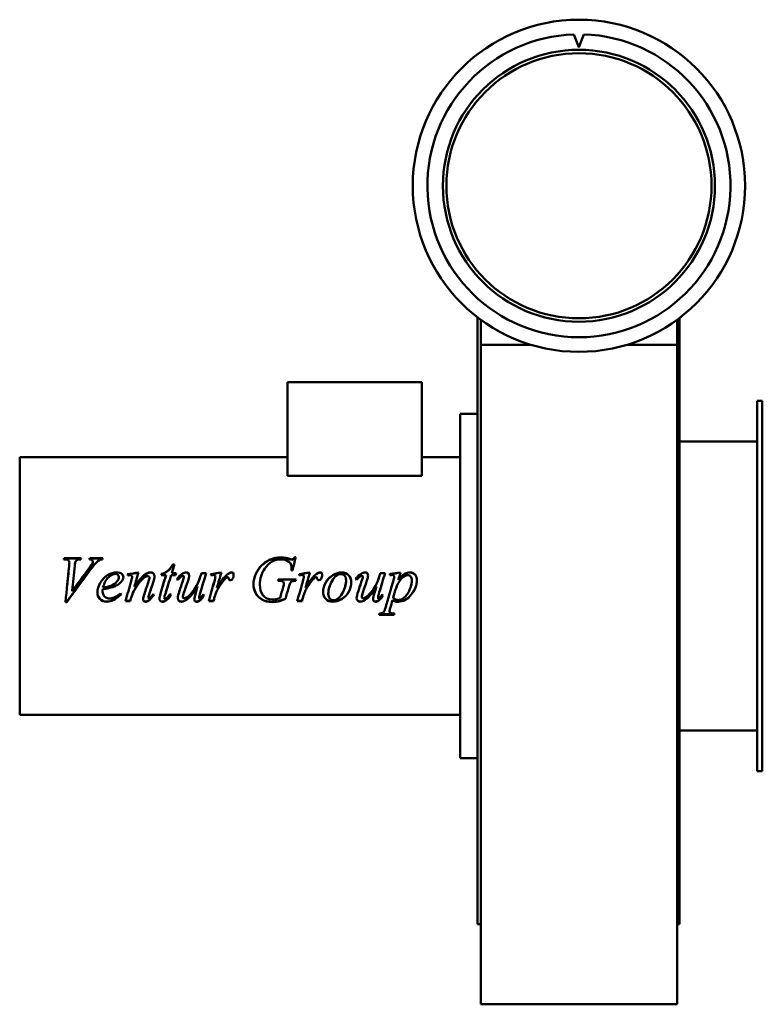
# Model space of a CAD drawing. Header units: millimetres. Extents: x 414 to 846, y 159 to 732.
import ezdxf

# ---------------------------------------------------------------- set-up
doc = ezdxf.new("R2010")
doc.units = ezdxf.units.MM
doc.header["$LTSCALE"] = 3
doc.layers.add('Widoczne (ISO)', color=7, linetype='Continuous', lineweight=50)

msp = doc.modelspace()

# ---------------------------------------------------------------- linework, layer by layer
at = {"layer": 'Widoczne (ISO)'}
for p, q in [((739.12, 715.55), (736.28, 723.01)), ((741.95, 723.01), (739.17, 715.55)), ((739.12, 715.55), (739.17, 715.42)), ((739.17, 715.55), (739.17, 715.42)), ((680.15, 711.55), (679.82, 711.16)), ((680.15, 711.55), (680.33, 711.55)), ((798.15, 711.55), (797.97, 711.55)), ((798.48, 711.16), (798.15, 711.55)), ((679.82, 558.95), (680.15, 558.55)), ((680.15, 558.55), (680.33, 558.55)), ((680.15, 558.55), (680.15, 206)), ((682.15, 557.19), (682.15, 542.71)), ((796.15, 557.19), (796.15, 542.71)), ((797.65, 206), (797.65, 558.31)), ((798.15, 558.55), (797.97, 558.55)), ((798.15, 558.55), (798.48, 558.95)), ((682.15, 505.66), (682.15, 542.71)), ((711.14, 542.71), (682.15, 542.71)), ((796.15, 542.71), (767.16, 542.71)), ((796.15, 505.66), (796.15, 542.71)), ((569.85, 521), (647.85, 521)), ((569.85, 466.51), (569.85, 521)), ((647.85, 466.51), (647.85, 521)), ((842.65, 510), (842.65, 295)), ((842.65, 510), (845.65, 510)), ((845.65, 510), (845.65, 295)), ((682.15, 290.53), (682.15, 505.66)), ((796.15, 290.53), (796.15, 505.66)), ((670.15, 502.5), (670.15, 302.5)), ((670.15, 502.5), (680.15, 502.5)), ((842.65, 486.5), (797.65, 486.5)), ((414.35, 477.45), (414.35, 327.55)), ((569.85, 477.45), (414.35, 477.45)), ((670.15, 477.45), (647.85, 477.45)), ((647.85, 466.51), (569.85, 466.51)), ((440.63, 417.97), (439.95, 417.97)), ((440.14, 418.41), (440.14, 418.63)), ((440.14, 418.63), (450.02, 418.63)), ((440.14, 418.41), (449.95, 418.41)), ((455.05, 418.41), (455.05, 418.63)), ((455.05, 418.63), (462.54, 418.63)), ((455.05, 418.41), (462.48, 418.41)), ((571.08, 418.1), (571.08, 418.31)), ((573.98, 418.96), (573.98, 419.18)), ((573.98, 419.18), (574.65, 419.18)), ((573.98, 418.96), (574.6, 418.96)), ((443.18, 415.88), (443.18, 416.06)), ((456.56, 415.53), (456.56, 415.7)), ((456.82, 416.5), (456.82, 416.69)), ((503.35, 414.81), (503.35, 414.98)), ((503.35, 414.98), (504.17, 414.98)), ((503.35, 414.81), (504.12, 414.81)), ((572.28, 413.3), (572.28, 413.44)), ((471.94, 407.71), (471.94, 407.78)), ((479.7, 407.73), (479.7, 407.8)), ((489.69, 407.37), (489.69, 407.43)), ((499.35, 408.82), (496.53, 408.82)), ((496.71, 409.46), (496.71, 409.55)), ((499.35, 408.73), (499.35, 408.82)), ((504.92, 408.82), (502.31, 408.82)), ((502.68, 409.9), (502.68, 410)), ((502.68, 410), (505.23, 410)), ((502.68, 409.9), (505.2, 409.9)), ((508.74, 409.54), (508.74, 409.63)), ((509.74, 407.81), (509.74, 407.88)), ((519.45, 408.39), (519.45, 408.47)), ((519.87, 409.9), (519.87, 410)), ((519.87, 410), (522.67, 410)), ((519.87, 409.9), (522.64, 409.9)), ((528, 407.97), (528, 408.04)), ((564.48, 406.26), (564.48, 406.31)), ((564.48, 406.31), (574.86, 406.31)), ((564.48, 406.26), (574.85, 406.26)), ((572.8, 411.42), (572.12, 411.42)), ((579.41, 407.97), (579.41, 408.04)), ((612.64, 409.54), (612.64, 409.63)), ((613.65, 407.81), (613.65, 407.88)), ((623.35, 408.39), (623.35, 408.47)), ((623.78, 409.9), (623.78, 410)), ((623.78, 410), (626.57, 410)), ((623.78, 409.9), (626.54, 409.9)), ((629.27, 409.49), (629.27, 408.78)), ((631.93, 407.79), (631.93, 407.86)), ((462.6, 400.74), (462.6, 400.72)), ((467.28, 402.68), (467.28, 402.68)), ((468.51, 401.91), (468.51, 401.9)), ((480.94, 402.13), (480.94, 402.13)), ((517.71, 402.27), (517.71, 402.27)), ((564.79, 405.6), (564.28, 405.6)), ((570.49, 401.31), (570.49, 401.29)), ((580.49, 401.94), (580.49, 401.95)), ((580.49, 401.95), (580.49, 401.95)), ((621.61, 402.27), (621.61, 402.27)), ((632.91, 401.22), (632.91, 401.21)), ((634.34, 406.14), (634.34, 406.19)), ((444.79, 399.49), (444.8, 399.5)), ((462.5, 399.23), (462.5, 399.19)), ((479.43, 396.88), (479.43, 396.8)), ((489.05, 395.89), (489.05, 395.8)), ((498.35, 395.67), (498.35, 395.58)), ((498.96, 398.04), (498.96, 397.98)), ((509.07, 396.25), (509.07, 396.17)), ((518.55, 395.81), (518.55, 395.72)), ((527.53, 396.17), (527.53, 396.09)), ((528.41, 398.65), (528.41, 398.6)), ((568.65, 395.09), (568.65, 394.99)), ((578.94, 396.17), (578.94, 396.09)), ((579.82, 398.65), (579.82, 398.6)), ((612.97, 396.25), (612.97, 396.17)), ((622.45, 395.81), (622.45, 395.72)), ((631.33, 395.79), (631.33, 395.7)), ((441.65, 393.2), (440.97, 393.2)), ((441.65, 393.33), (440.99, 393.33)), ((441.65, 393.33), (441.65, 393.2)), ((478.53, 393.77), (475.78, 393.77)), ((478.53, 393.89), (475.81, 393.89)), ((478.53, 393.89), (478.53, 393.77)), ((499.2, 394.11), (499.2, 394)), ((518.81, 394.09), (518.81, 393.98)), ((526.94, 393.77), (524.12, 393.77)), ((526.94, 393.89), (524.16, 393.89)), ((526.94, 393.89), (526.94, 393.77)), ((578.35, 393.77), (575.53, 393.77)), ((578.35, 393.89), (575.57, 393.89)), ((578.35, 393.89), (578.35, 393.77)), ((622.71, 394.09), (622.71, 393.98)), ((630.9, 394.35), (630.9, 394.24)), ((631.76, 385.83), (623.08, 385.83)), ((631.76, 386.05), (623.14, 386.05)), ((629.13, 387.94), (629.13, 387.74)), ((631.76, 386.05), (631.76, 385.83)), ((670.15, 327.55), (414.35, 327.55)), ((842.65, 318.5), (797.65, 318.5)), ((670.15, 302.5), (680.15, 302.5)), ((842.65, 295), (845.65, 295)), ((682.15, 200.4), (682.15, 290.53)), ((796.15, 200.4), (796.15, 290.53)), ((682.15, 206), (680.15, 206)), ((797.65, 206), (796.15, 206)), ((682.15, 160.17), (682.15, 200.4)), ((796.15, 160.17), (796.15, 200.4)), ((682.15, 159.45), (682.15, 160.17)), ((796.15, 159.45), (682.15, 159.45)), ((796.15, 159.45), (796.15, 160.17))]:
    msp.add_line(p, q, dxfattribs=at)
for radius in [96.5, 79, 77]:
    msp.add_circle((739.15, 635.05), radius, dxfattribs=at)
msp.add_arc((739.15, 635.05), 88, 91.8699, 88.1762, dxfattribs=at)
for points in [[(439.95, 417.97), (440.01, 418.19), (440.07, 418.41), (440.14, 418.63)], [(440.01, 417.97), (440.05, 418.11), (440.09, 418.26), (440.14, 418.41)], [(450.02, 418.63), (449.95, 418.41), (449.89, 418.19), (449.82, 417.97)], [(454.82, 417.97), (454.9, 418.19), (454.97, 418.41), (455.05, 418.63)], [(454.89, 417.96), (454.94, 418.11), (454.99, 418.26), (455.05, 418.41)], [(462.36, 417.97), (461.76, 417.91), (461.28, 417.8), (460.93, 417.63)], [(462.54, 418.63), (462.48, 418.41), (462.42, 418.19), (462.36, 417.97)], [(566.22, 417.97), (562.35, 417.97), (559.19, 416.22), (556.74, 412.68)], [(559.29, 417.63), (561.5, 418.67), (563.81, 419.18), (566.22, 419.18)], [(559.29, 417.43), (561.5, 418.45), (563.81, 418.96), (566.22, 418.96)], [(566.22, 419.18), (568, 419.18), (569.62, 418.89), (571.08, 418.31)], [(566.22, 418.96), (568, 418.96), (569.62, 418.67), (571.08, 418.1)], [(571.08, 418.31), (571.67, 418.08), (572.09, 417.97), (572.37, 417.97)], [(571.08, 418.1), (571.67, 417.87), (572.09, 417.76), (572.37, 417.76)], [(574.65, 419.18), (574.03, 416.62), (573.41, 414.03), (572.8, 411.42)], [(440.97, 393.2), (441.66, 400.09), (442.35, 407.09), (443.04, 413.95)], [(455.72, 412.29), (451.03, 405.97), (446.34, 399.53), (441.65, 393.2)], [(441.9, 402.5), (442.28, 406.28), (442.66, 410.06), (443.04, 413.8)], [(443.04, 413.95), (443.13, 415), (443.18, 415.7), (443.18, 416.06)], [(443.04, 413.8), (443.13, 414.83), (443.18, 415.53), (443.18, 415.88)], [(446.28, 414.31), (445.79, 409.4), (445.29, 404.42), (444.79, 399.45)], [(444.79, 399.45), (448.05, 403.89), (451.3, 408.34), (454.56, 412.74)], [(446.65, 416.59), (446.53, 416.32), (446.41, 415.56), (446.28, 414.31)], [(447.03, 402.5), (449.54, 405.88), (452.05, 409.26), (454.56, 412.6)], [(454.56, 412.74), (455.62, 414.17), (456.29, 415.15), (456.56, 415.7)], [(454.56, 412.6), (455.62, 414.01), (456.29, 414.98), (456.56, 415.53)], [(456.56, 415.7), (456.73, 416.08), (456.82, 416.4), (456.82, 416.69)], [(456.56, 415.53), (456.73, 415.9), (456.82, 416.22), (456.82, 416.5)], [(504.17, 414.98), (503.67, 413.33), (503.17, 411.66), (502.68, 410)], [(556.74, 412.68), (554.79, 409.87), (553.82, 406.7), (553.82, 403.19)], [(572.12, 411.42), (572.23, 412.34), (572.28, 413.01), (572.28, 413.44)], [(572.14, 411.42), (572.23, 412.27), (572.28, 412.89), (572.28, 413.3)], [(474.55, 407.76), (474.55, 406.74), (474.14, 405.77), (473.31, 404.84)], [(476.98, 409.29), (479.1, 409.67), (481.22, 410.05), (483.33, 410.42)], [(477.15, 408.62), (477.09, 408.84), (477.04, 409.06), (476.98, 409.29)], [(477, 409.2), (479.1, 409.57), (481.2, 409.94), (483.3, 410.31)], [(477.82, 408.72), (477.6, 408.68), (477.37, 408.65), (477.15, 408.62)], [(478.58, 408.8), (478.44, 408.8), (478.19, 408.77), (477.82, 408.72)], [(479.11, 405.31), (479.5, 406.69), (479.7, 407.52), (479.7, 407.8)], [(479.11, 405.27), (479.5, 406.63), (479.7, 407.45), (479.7, 407.73)], [(483.33, 410.42), (482.54, 407.67), (481.74, 404.9), (480.94, 402.13)], [(488.79, 408.27), (488.42, 408.27), (487.97, 408.12), (487.44, 407.82)], [(489.22, 405.29), (489.53, 406.22), (489.69, 406.93), (489.69, 407.43)], [(489.22, 405.25), (489.53, 406.17), (489.69, 406.87), (489.69, 407.37)], [(492.63, 408.02), (492.63, 407.29), (492.43, 406.32), (492.04, 405.11)], [(496.12, 398.17), (497.2, 401.71), (498.27, 405.28), (499.35, 408.82)], [(496.53, 408.82), (496.59, 409.06), (496.65, 409.31), (496.71, 409.55)], [(496.55, 408.82), (496.6, 409.03), (496.66, 409.24), (496.71, 409.46)], [(497.43, 402.5), (498.07, 404.58), (498.71, 406.66), (499.35, 408.73)], [(502.31, 408.82), (501.19, 405.22), (500.08, 401.59), (498.96, 397.98)], [(505.23, 410), (505.13, 409.61), (505.03, 409.21), (504.92, 408.82)], [(505.56, 406.5), (506.56, 407.92), (507.63, 408.97), (508.74, 409.63)], [(506.13, 406.09), (505.94, 406.22), (505.75, 406.36), (505.56, 406.5)], [(505.58, 406.48), (506.58, 407.87), (507.64, 408.89), (508.74, 409.54)], [(508.74, 409.63), (509.6, 410.16), (510.39, 410.42), (511.11, 410.42)], [(508.74, 409.54), (509.6, 410.06), (510.39, 410.32), (511.11, 410.32)], [(509.05, 405.33), (509.51, 406.69), (509.74, 407.54), (509.74, 407.88)], [(509.05, 405.3), (509.51, 406.64), (509.74, 407.48), (509.74, 407.81)], [(512.79, 408.59), (512.79, 407.93), (512.5, 406.75), (511.93, 405.07)], [(522.67, 410), (521.55, 406.3), (520.43, 402.57), (519.3, 398.86)], [(519.45, 408.47), (519.59, 408.98), (519.73, 409.49), (519.87, 410)], [(519.45, 408.39), (519.59, 408.9), (519.73, 409.4), (519.87, 409.9)], [(525.21, 409.41), (527.31, 409.75), (529.41, 410.09), (531.52, 410.42)], [(525.45, 408.74), (525.37, 408.96), (525.29, 409.18), (525.21, 409.41)], [(525.24, 409.32), (527.32, 409.65), (529.4, 409.98), (531.48, 410.31)], [(526.8, 408.9), (526.55, 408.9), (526.1, 408.85), (525.45, 408.74)], [(527.74, 408.62), (527.49, 408.81), (527.18, 408.9), (526.8, 408.9)], [(527.41, 405.21), (527.81, 406.54), (528, 407.49), (528, 408.04)], [(527.41, 405.17), (527.81, 406.49), (528, 407.42), (528, 407.97)], [(528, 408.04), (528, 408.28), (527.92, 408.47), (527.74, 408.62)], [(531.52, 410.42), (530.66, 407.45), (529.8, 404.46), (528.94, 401.47)], [(528.94, 401.47), (531.12, 405.15), (533.09, 407.72), (534.85, 409.18)], [(529.57, 402.5), (531.5, 405.59), (533.26, 407.79), (534.85, 409.1)], [(534.52, 407.47), (534.19, 407.3), (533.71, 406.82), (533.07, 406.03)], [(535.11, 407.62), (534.89, 407.62), (534.7, 407.57), (534.52, 407.47)], [(534.85, 409.18), (535.85, 410.01), (536.67, 410.42), (537.3, 410.42)], [(534.85, 409.1), (535.85, 409.91), (536.67, 410.32), (537.3, 410.32)], [(535.46, 407.47), (535.36, 407.57), (535.25, 407.62), (535.11, 407.62)], [(535.62, 407.01), (535.59, 407.24), (535.54, 407.39), (535.46, 407.47)], [(537.99, 406.72), (537.71, 406.16), (537.28, 405.88), (536.73, 405.88)], [(538.62, 409.02), (538.62, 408.22), (538.41, 407.45), (537.99, 406.72)], [(564.28, 405.6), (564.35, 405.84), (564.41, 406.07), (564.48, 406.31)], [(564.29, 405.6), (564.35, 405.82), (564.42, 406.04), (564.48, 406.26)], [(574.86, 406.31), (574.8, 406.07), (574.74, 405.84), (574.67, 405.6)], [(576.61, 409.41), (578.72, 409.75), (580.82, 410.09), (582.93, 410.42)], [(576.86, 408.74), (576.78, 408.96), (576.7, 409.18), (576.61, 409.41)], [(576.65, 409.32), (578.73, 409.65), (580.81, 409.98), (582.89, 410.31)], [(578.21, 408.9), (577.96, 408.9), (577.51, 408.85), (576.86, 408.74)], [(579.15, 408.62), (578.9, 408.81), (578.59, 408.9), (578.21, 408.9)], [(578.82, 405.21), (579.22, 406.54), (579.41, 407.49), (579.41, 408.04)], [(578.82, 405.17), (579.22, 406.49), (579.41, 407.42), (579.41, 407.97)], [(579.41, 408.04), (579.41, 408.28), (579.32, 408.47), (579.15, 408.62)], [(582.93, 410.42), (582.07, 407.45), (581.21, 404.46), (580.35, 401.47)], [(580.35, 401.47), (582.53, 405.15), (584.5, 407.72), (586.26, 409.18)], [(580.98, 402.5), (582.91, 405.59), (584.67, 407.79), (586.26, 409.1)], [(585.93, 407.47), (585.6, 407.3), (585.12, 406.82), (584.48, 406.03)], [(586.52, 407.62), (586.3, 407.62), (586.11, 407.57), (585.93, 407.47)], [(586.26, 409.18), (587.26, 410.01), (588.08, 410.42), (588.71, 410.42)], [(586.26, 409.1), (587.26, 409.91), (588.08, 410.32), (588.71, 410.32)], [(586.87, 407.47), (586.77, 407.57), (586.66, 407.62), (586.52, 407.62)], [(587.03, 407.01), (587, 407.24), (586.95, 407.39), (586.87, 407.47)], [(589.4, 406.72), (589.11, 406.16), (588.69, 405.88), (588.13, 405.88)], [(590.03, 409.02), (590.03, 408.22), (589.82, 407.45), (589.4, 406.72)], [(609.46, 406.5), (610.47, 407.92), (611.53, 408.97), (612.64, 409.63)], [(610.03, 406.09), (609.84, 406.22), (609.65, 406.36), (609.46, 406.5)], [(609.48, 406.48), (610.48, 407.87), (611.54, 408.89), (612.64, 409.54)], [(612.64, 409.63), (613.5, 410.16), (614.29, 410.42), (615.01, 410.42)], [(612.64, 409.54), (613.5, 410.06), (614.29, 410.32), (615.01, 410.32)], [(612.95, 405.33), (613.41, 406.69), (613.65, 407.54), (613.65, 407.88)], [(612.95, 405.3), (613.41, 406.64), (613.65, 407.48), (613.65, 407.81)], [(616.69, 408.59), (616.69, 407.93), (616.4, 406.75), (615.83, 405.07)], [(626.57, 410), (625.45, 406.3), (624.33, 402.57), (623.2, 398.86)], [(623.35, 408.47), (623.49, 408.98), (623.63, 409.49), (623.78, 410)], [(623.35, 408.39), (623.49, 408.9), (623.63, 409.4), (623.78, 409.9)], [(629.27, 409.49), (631.37, 409.8), (633.46, 410.11), (635.56, 410.42)], [(629.27, 409.4), (631.36, 409.7), (633.44, 410.01), (635.53, 410.31)], [(630.76, 408.9), (630.41, 408.9), (629.91, 408.86), (629.27, 408.78)], [(631.5, 405.97), (631.78, 406.99), (631.93, 407.62), (631.93, 407.86)], [(631.5, 405.92), (631.78, 406.93), (631.93, 407.55), (631.93, 407.79)], [(635.56, 410.42), (635.15, 409.02), (634.74, 407.6), (634.34, 406.19)], [(448.5, 402.5), (446.22, 399.44), (443.93, 396.37), (441.65, 393.33)], [(445.1, 402.5), (445, 401.5), (444.89, 400.5), (444.79, 399.49)], [(462.6, 400.74), (462.54, 400.14), (462.5, 399.63), (462.5, 399.23)], [(462.6, 400.72), (462.54, 400.11), (462.5, 399.59), (462.5, 399.19)], [(468.51, 401.91), (467.1, 401.41), (465.14, 401.02), (462.6, 400.74)], [(468.51, 401.9), (467.1, 401.4), (465.14, 401), (462.6, 400.72)], [(462.73, 401.62), (464.59, 401.82), (466.11, 402.17), (467.28, 402.68)], [(462.98, 402.5), (462.89, 402.22), (462.81, 401.93), (462.73, 401.63)], [(462.73, 401.63), (462.73, 401.63), (462.73, 401.63), (462.73, 401.63)], [(466.85, 402.5), (467, 402.56), (467.14, 402.62), (467.28, 402.68)], [(473.31, 404.84), (472.22, 403.63), (470.62, 402.65), (468.51, 401.9)], [(469.99, 402.5), (469.53, 402.29), (469.03, 402.09), (468.51, 401.91)], [(475.78, 393.77), (476.89, 397.6), (478, 401.46), (479.11, 405.31)], [(478.3, 402.5), (478.57, 403.43), (478.84, 404.35), (479.11, 405.27)], [(481.05, 402.5), (481.02, 402.38), (480.98, 402.26), (480.94, 402.13)], [(480.94, 402.13), (480.95, 402.13), (480.95, 402.13), (480.95, 402.14)], [(482.45, 402.5), (481.98, 401.82), (481.5, 401.07), (481.01, 400.26)], [(486.77, 397.88), (487.58, 400.35), (488.4, 402.82), (489.22, 405.29)], [(488.3, 402.5), (488.6, 403.42), (488.91, 404.34), (489.22, 405.25)], [(492.04, 405.11), (491.18, 402.54), (490.33, 399.97), (489.48, 397.41)], [(491.17, 402.5), (490.61, 400.83), (490.05, 399.15), (489.48, 397.48)], [(500.36, 402.5), (499.89, 401.02), (499.43, 399.53), (498.96, 398.04)], [(507.13, 399.64), (507.77, 401.53), (508.41, 403.43), (509.05, 405.33)], [(508.1, 402.5), (508.41, 403.43), (508.73, 404.37), (509.05, 405.3)], [(511.93, 405.07), (511.26, 403.11), (510.58, 401.15), (509.91, 399.19)], [(511.05, 402.5), (510.67, 401.41), (510.29, 400.32), (509.91, 399.23)], [(515.97, 396.43), (516.18, 397.28), (516.76, 399.22), (517.71, 402.27)], [(520.4, 402.5), (520.04, 401.31), (519.67, 400.11), (519.3, 398.91)], [(524.12, 393.77), (525.22, 397.57), (526.32, 401.39), (527.41, 405.21)], [(526.63, 402.5), (526.89, 403.39), (527.15, 404.28), (527.41, 405.17)], [(529.74, 401.37), (529.22, 400.56), (528.78, 399.65), (528.41, 398.65)], [(529.74, 401.35), (529.22, 400.53), (528.78, 399.61), (528.41, 398.6)], [(529.24, 402.5), (529.14, 402.17), (529.04, 401.83), (528.94, 401.49)], [(528.94, 401.49), (528.95, 401.49), (528.95, 401.5), (528.95, 401.5)], [(533.07, 406.03), (532.05, 404.83), (530.94, 403.27), (529.74, 401.35)], [(530.48, 402.5), (530.24, 402.14), (529.99, 401.76), (529.74, 401.37)], [(553.82, 403.18), (553.82, 402.95), (553.83, 402.73), (553.84, 402.5)], [(567.3, 405.07), (566.78, 405.42), (565.95, 405.6), (564.79, 405.6)], [(565.56, 395.5), (566.17, 397.63), (566.78, 399.78), (567.38, 401.92)], [(567.77, 404.05), (567.77, 404.5), (567.61, 404.84), (567.3, 405.07)], [(567.38, 401.92), (567.64, 402.81), (567.77, 403.52), (567.77, 404.05)], [(567.54, 402.5), (567.69, 403.12), (567.77, 403.62), (567.77, 404.03)], [(567.77, 404.03), (567.77, 404.03), (567.77, 404.03), (567.77, 404.03)], [(570.49, 401.31), (569.87, 399.23), (569.26, 397.16), (568.65, 395.09)], [(570.49, 401.29), (569.87, 399.19), (569.26, 397.08), (568.65, 394.99)], [(571.49, 404.19), (571.28, 403.86), (570.95, 402.9), (570.49, 401.29)], [(570.85, 402.5), (570.74, 402.16), (570.62, 401.76), (570.49, 401.31)], [(575.53, 393.77), (576.63, 397.57), (577.72, 401.39), (578.82, 405.21)], [(578.04, 402.5), (578.3, 403.39), (578.56, 404.28), (578.82, 405.17)], [(581.15, 401.37), (580.63, 400.56), (580.19, 399.65), (579.82, 398.65)], [(581.15, 401.35), (580.63, 400.53), (580.19, 399.61), (579.82, 398.6)], [(580.65, 402.5), (580.55, 402.17), (580.45, 401.83), (580.35, 401.49)], [(580.35, 401.49), (580.36, 401.49), (580.36, 401.5), (580.36, 401.5)], [(584.48, 406.03), (583.46, 404.83), (582.35, 403.27), (581.15, 401.35)], [(581.89, 402.5), (581.64, 402.14), (581.4, 401.76), (581.15, 401.37)], [(594.41, 402.5), (593.86, 400.98), (593.59, 399.47), (593.59, 397.96)], [(603.47, 402.5), (603.76, 403.63), (603.9, 404.76), (603.9, 405.9)], [(603.9, 405.9), (603.9, 405.91), (603.9, 405.91), (603.9, 405.92)], [(611.03, 399.64), (611.67, 401.53), (612.31, 403.43), (612.95, 405.33)], [(612, 402.5), (612.32, 403.43), (612.63, 404.37), (612.95, 405.3)], [(615.83, 405.07), (615.16, 403.11), (614.48, 401.15), (613.81, 399.19)], [(614.95, 402.5), (614.57, 401.41), (614.19, 400.32), (613.81, 399.23)], [(619.87, 396.43), (620.08, 397.28), (620.66, 399.22), (621.61, 402.27)], [(624.31, 402.5), (623.94, 401.31), (623.57, 400.11), (623.2, 398.91)], [(626.84, 389.87), (628.39, 395.18), (629.94, 400.59), (631.5, 405.97)], [(630.5, 402.5), (630.83, 403.64), (631.16, 404.78), (631.5, 405.92)], [(632.91, 401.22), (632.38, 399.41), (631.86, 397.6), (631.33, 395.79)], [(632.91, 401.21), (632.38, 399.37), (631.86, 397.53), (631.33, 395.7)], [(633.35, 402.5), (633.18, 402.09), (633.04, 401.66), (632.91, 401.22)], [(641.6, 402.5), (641.92, 403.59), (642.08, 404.67), (642.08, 405.74)], [(642.08, 405.74), (642.08, 405.74), (642.08, 405.75), (642.08, 405.76)], [(473.22, 397.7), (470.31, 394.87), (467.54, 393.47), (464.91, 393.47)], [(473.24, 397.66), (470.33, 394.78), (467.55, 393.35), (464.91, 393.35)], [(472.88, 398.19), (473, 398.01), (473.12, 397.83), (473.24, 397.66)], [(479.43, 396.88), (479.13, 395.88), (478.83, 394.88), (478.53, 393.89)], [(479.43, 396.8), (479.13, 395.79), (478.83, 394.78), (478.53, 393.77)], [(481.01, 400.26), (480.38, 399.22), (479.86, 398.1), (479.43, 396.88)], [(481.01, 400.23), (480.38, 399.18), (479.86, 398.04), (479.43, 396.8)], [(486.05, 394.85), (486.05, 395.44), (486.29, 396.45), (486.77, 397.88)], [(489.48, 397.48), (489.2, 396.61), (489.05, 396.08), (489.05, 395.89)], [(489.48, 397.41), (489.2, 396.53), (489.05, 395.99), (489.05, 395.8)], [(492.35, 397.45), (491.27, 395.9), (490.26, 394.8), (489.3, 394.15)], [(492.38, 397.43), (491.29, 395.83), (490.27, 394.7), (489.3, 394.04)], [(489.46, 395.21), (489.58, 395.21), (489.74, 395.29), (489.93, 395.44)], [(489.93, 395.44), (490.5, 395.94), (491.13, 396.72), (491.81, 397.78)], [(491.81, 397.78), (492, 397.66), (492.19, 397.55), (492.38, 397.43)], [(495.49, 395.13), (495.49, 395.8), (495.7, 396.81), (496.12, 398.17)], [(498.96, 398.04), (498.55, 396.82), (498.35, 396.03), (498.35, 395.67)], [(498.96, 397.98), (498.55, 396.75), (498.35, 395.95), (498.35, 395.58)], [(498.8, 394.97), (499.07, 394.97), (499.43, 395.17), (499.88, 395.58)], [(502.22, 397.41), (501.17, 395.83), (500.16, 394.73), (499.2, 394.11)], [(502.25, 397.39), (501.19, 395.76), (500.17, 394.63), (499.2, 394)], [(499.88, 395.58), (500.14, 395.82), (500.72, 396.58), (501.64, 397.84)], [(501.64, 397.84), (501.84, 397.69), (502.04, 397.54), (502.25, 397.39)], [(506.15, 395.4), (506.15, 396.32), (506.48, 397.73), (507.13, 399.64)], [(509.91, 399.23), (509.35, 397.66), (509.07, 396.67), (509.07, 396.25)], [(509.91, 399.19), (509.35, 397.6), (509.07, 396.59), (509.07, 396.17)], [(515.73, 394.79), (515.73, 395.21), (515.81, 395.76), (515.97, 396.43)], [(519.3, 398.91), (518.8, 397.27), (518.55, 396.24), (518.55, 395.81)], [(519.3, 398.86), (518.8, 397.2), (518.55, 396.16), (518.55, 395.72)], [(521.4, 397.23), (520.56, 395.78), (519.7, 394.74), (518.81, 394.09)], [(521.43, 397.21), (520.58, 395.71), (519.71, 394.64), (518.81, 393.98)], [(520.88, 397.64), (521.06, 397.49), (521.24, 397.35), (521.43, 397.21)], [(527.53, 396.17), (527.34, 395.41), (527.14, 394.65), (526.94, 393.89)], [(527.53, 396.09), (527.34, 395.32), (527.14, 394.54), (526.94, 393.77)], [(528.41, 398.65), (527.89, 397.28), (527.6, 396.46), (527.53, 396.17)], [(528.41, 398.6), (527.89, 397.21), (527.6, 396.37), (527.53, 396.09)], [(578.94, 396.17), (578.75, 395.41), (578.55, 394.65), (578.35, 393.89)], [(578.94, 396.09), (578.75, 395.32), (578.55, 394.54), (578.35, 393.77)], [(579.82, 398.65), (579.3, 397.28), (579.01, 396.46), (578.94, 396.17)], [(579.82, 398.6), (579.3, 397.21), (579.01, 396.37), (578.94, 396.09)], [(593.59, 397.96), (593.59, 397.95), (593.59, 397.95), (593.59, 397.94)], [(610.05, 395.4), (610.05, 396.32), (610.38, 397.73), (611.03, 399.64)], [(613.81, 399.23), (613.25, 397.66), (612.97, 396.67), (612.97, 396.25)], [(613.81, 399.19), (613.25, 397.6), (612.97, 396.59), (612.97, 396.17)], [(619.63, 394.79), (619.63, 395.21), (619.71, 395.76), (619.87, 396.43)], [(623.2, 398.91), (622.7, 397.27), (622.45, 396.24), (622.45, 395.81)], [(623.2, 398.86), (622.7, 397.2), (622.45, 396.16), (622.45, 395.72)], [(625.3, 397.23), (624.46, 395.78), (623.6, 394.74), (622.71, 394.09)], [(625.33, 397.21), (624.48, 395.71), (623.61, 394.64), (622.71, 393.98)], [(624.78, 397.64), (624.96, 397.49), (625.14, 397.35), (625.33, 397.21)], [(631.33, 395.7), (632.1, 394.81), (633.13, 394.36), (634.44, 394.36)], [(489.3, 394.15), (488.62, 393.7), (488.01, 393.47), (487.48, 393.47)], [(489.3, 394.04), (488.62, 393.58), (488.01, 393.35), (487.48, 393.35)], [(499.2, 394.11), (498.56, 393.68), (497.91, 393.47), (497.24, 393.47)], [(499.2, 394), (498.56, 393.56), (497.91, 393.35), (497.24, 393.35)], [(518.81, 394.09), (518.23, 393.68), (517.66, 393.47), (517.1, 393.47)], [(518.81, 393.98), (518.23, 393.56), (517.66, 393.35), (517.1, 393.35)], [(622.71, 394.09), (622.13, 393.68), (621.56, 393.47), (621, 393.47)], [(622.71, 393.98), (622.13, 393.56), (621.56, 393.35), (621, 393.35)], [(629.54, 389.7), (629.26, 388.8), (629.13, 388.22), (629.13, 387.94)], [(629.54, 389.53), (629.26, 388.62), (629.13, 388.02), (629.13, 387.74)], [(630.9, 394.35), (630.45, 392.79), (629.99, 391.24), (629.54, 389.7)], [(630.9, 394.24), (630.45, 392.66), (629.99, 391.09), (629.54, 389.53)], [(623.08, 385.83), (623.14, 386.04), (623.2, 386.26), (623.27, 386.48)], [(631.89, 386.48), (631.84, 386.34), (631.8, 386.19), (631.76, 386.05)], [(631.95, 386.48), (631.88, 386.26), (631.82, 386.04), (631.76, 385.83)]]:
    msp.add_open_spline(points, degree=3, dxfattribs=at)
for points, knots in [([(443.18, 416.06), (443.18, 416.61), (442.98, 417.07), (442.57, 417.43), (442.16, 417.79), (441.51, 417.97), (440.63, 417.97)], [0, 0, 0, 0, 1, 1, 1, 2, 2, 2, 2]), ([(449.82, 417.97), (448.74, 417.95), (448.01, 417.84), (447.61, 417.64), (447.22, 417.43), (446.9, 417.08), (446.65, 416.59)], [0, 0, 0, 0, 1, 1, 1, 2, 2, 2, 2]), ([(456.82, 416.69), (456.82, 417.01), (456.68, 417.29), (456.4, 417.53), (456.13, 417.77), (455.6, 417.91), (454.82, 417.97)], [0, 0, 0, 0, 1, 1, 1, 2, 2, 2, 2]), ([(572.28, 413.44), (572.28, 414.64), (571.75, 415.7), (570.67, 416.61), (569.6, 417.51), (568.11, 417.97), (566.22, 417.97)], [0, 0, 0, 0, 1, 1, 1, 2, 2, 2, 2]), ([(572.37, 417.97), (572.67, 417.97), (572.92, 418.04), (573.14, 418.18), (573.36, 418.32), (573.64, 418.65), (573.98, 419.18)], [0, 0, 0, 0, 1, 1, 1, 2, 2, 2, 2]), ([(572.37, 417.76), (572.67, 417.76), (572.92, 417.83), (573.14, 417.97), (573.36, 418.11), (573.64, 418.44), (573.98, 418.96)], [0, 0, 0, 0, 1, 1, 1, 2, 2, 2, 2]), ([(460.93, 417.63), (460.25, 417.31), (459.57, 416.83), (458.91, 416.19), (458.24, 415.56), (457.18, 414.26), (455.72, 412.29)], [0, 0, 0, 0, 1, 1, 1, 2, 2, 2, 2]), ([(496.71, 409.55), (498.07, 409.92), (499.23, 410.47), (500.16, 411.2), (501.1, 411.93), (502.17, 413.19), (503.35, 414.98)], [0, 0, 0, 0, 1, 1, 1, 2, 2, 2, 2]), ([(496.71, 409.46), (498.07, 409.82), (499.23, 410.36), (500.16, 411.08), (501.1, 411.8), (502.17, 413.05), (503.35, 414.81)], [0, 0, 0, 0, 1, 1, 1, 2, 2, 2, 2]), ([(550.1, 403.43), (550.1, 405.6), (550.56, 407.65), (551.46, 409.59), (552.37, 411.53), (553.5, 413.16), (554.86, 414.49), (556.22, 415.82), (557.7, 416.87), (559.29, 417.63)], [0, 0, 0, 0, 1, 1, 1, 2, 2, 2, 3, 3, 3, 3]), ([(550.1, 403.43), (550.11, 405.57), (550.56, 407.59), (551.46, 409.5), (552.37, 411.41), (553.5, 413.02), (554.86, 414.33), (556.22, 415.65), (557.7, 416.67), (559.29, 417.43)], [0.001935, 0.001935, 0.001935, 0.001935, 1, 1, 1, 2, 2, 2, 3, 3, 3, 3]), ([(459.48, 398.76), (459.48, 400.59), (460.04, 402.47), (461.17, 404.38), (462.3, 406.3), (463.72, 407.78), (465.43, 408.84), (467.14, 409.9), (468.9, 410.42), (470.71, 410.42)], [0, 0, 0, 0, 1, 1, 1, 2, 2, 2, 3, 3, 3, 3]), ([(460.24, 402.5), (460.49, 403.12), (460.8, 403.74), (461.17, 404.36), (462.3, 406.25), (463.72, 407.71), (465.43, 408.75), (467.14, 409.8), (468.9, 410.32), (470.71, 410.32)], [0.670473, 0.670473, 0.670473, 0.670473, 1, 1, 1, 2, 2, 2, 3, 3, 3, 3]), ([(470.02, 409.51), (468.72, 409.51), (467.36, 408.85), (465.91, 407.52), (464.47, 406.18), (463.41, 404.22), (462.73, 401.62)], [0, 0, 0, 0, 1, 1, 1, 2, 2, 2, 2]), ([(467.28, 402.68), (468.83, 403.36), (470, 404.17), (470.77, 405.11), (471.55, 406.05), (471.94, 406.94), (471.94, 407.78)], [0, 0, 0, 0, 1, 1, 1, 2, 2, 2, 2]), ([(467.28, 402.68), (468.83, 403.35), (470, 404.15), (470.77, 405.07), (471.55, 406), (471.94, 406.88), (471.94, 407.71)], [0, 0, 0, 0, 1, 1, 1, 2, 2, 2, 2]), ([(471.94, 407.78), (471.94, 408.3), (471.77, 408.71), (471.44, 409.03), (471.1, 409.35), (470.63, 409.51), (470.02, 409.51)], [0, 0, 0, 0, 1, 1, 1, 2, 2, 2, 2]), ([(470.71, 410.42), (472.02, 410.42), (472.99, 410.16), (473.61, 409.63), (474.24, 409.1), (474.55, 408.48), (474.55, 407.76)], [0, 0, 0, 0, 1, 1, 1, 2, 2, 2, 2]), ([(470.71, 410.32), (472.02, 410.32), (472.99, 410.06), (473.61, 409.54), (474.23, 409.02), (474.54, 408.42), (474.55, 407.72)], [0, 0, 0, 0, 1, 1, 1, 1.985329, 1.985329, 1.985329, 1.985329]), ([(479.7, 407.8), (479.7, 408.06), (479.59, 408.29), (479.37, 408.49), (479.15, 408.7), (478.89, 408.8), (478.58, 408.8)], [0, 0, 0, 0, 1, 1, 1, 2, 2, 2, 2]), ([(480.94, 402.13), (483.4, 405.52), (485.27, 407.75), (486.58, 408.82), (487.89, 409.89), (489.15, 410.42), (490.36, 410.42)], [0, 0, 0, 0, 1, 1, 1, 2, 2, 2, 2]), ([(487.44, 407.82), (486.46, 407.28), (485.44, 406.37), (484.38, 405.1), (483.31, 403.83), (482.19, 402.2), (481.01, 400.23)], [0, 0, 0, 0, 1, 1, 1, 2, 2, 2, 2]), ([(481.22, 402.5), (483.54, 405.64), (485.32, 407.72), (486.58, 408.73), (487.89, 409.79), (489.15, 410.32), (490.36, 410.32)], [0.037632, 0.037632, 0.037632, 0.037632, 1, 1, 1, 2, 2, 2, 2]), ([(489.69, 407.43), (489.69, 407.68), (489.6, 407.88), (489.42, 408.03), (489.24, 408.19), (489.03, 408.27), (488.79, 408.27)], [0, 0, 0, 0, 1, 1, 1, 2, 2, 2, 2]), ([(490.36, 410.42), (491.01, 410.42), (491.56, 410.2), (491.98, 409.75), (492.41, 409.31), (492.63, 408.73), (492.63, 408.02)], [0, 0, 0, 0, 1, 1, 1, 2, 2, 2, 2]), ([(490.36, 410.32), (491.01, 410.32), (491.56, 410.1), (491.98, 409.66), (492.41, 409.22), (492.62, 408.67), (492.63, 407.99)], [0, 0, 0, 0, 1, 1, 1, 1.983222, 1.983222, 1.983222, 1.983222]), ([(509.15, 408.41), (508.84, 408.41), (508.53, 408.32), (508.22, 408.14), (507.92, 407.95), (507.22, 407.27), (506.13, 406.09)], [0, 0, 0, 0, 1, 1, 1, 2, 2, 2, 2]), ([(509.74, 407.88), (509.74, 408.02), (509.68, 408.14), (509.56, 408.25), (509.44, 408.36), (509.3, 408.41), (509.15, 408.41)], [0, 0, 0, 0, 1, 1, 1, 2, 2, 2, 2]), ([(509.95, 395.4), (510.37, 395.4), (510.92, 395.6), (511.6, 396), (512.28, 396.4), (513.19, 397.3), (514.32, 398.7), (515.45, 400.1), (516.38, 401.41), (517.12, 402.64), (517.85, 403.86), (518.63, 405.81), (519.45, 408.47)], [0, 0, 0, 0, 1, 1, 1, 2, 2, 2, 3, 3, 3, 4, 4, 4, 4]), ([(511.11, 410.42), (511.6, 410.42), (512, 410.25), (512.32, 409.91), (512.63, 409.56), (512.79, 409.12), (512.79, 408.59)], [0, 0, 0, 0, 1, 1, 1, 2, 2, 2, 2]), ([(511.11, 410.32), (511.6, 410.32), (512, 410.15), (512.32, 409.81), (512.62, 409.48), (512.78, 409.06), (512.79, 408.55)], [0, 0, 0, 0, 1, 1, 1, 1.973429, 1.973429, 1.973429, 1.973429]), ([(517.04, 402.5), (517.06, 402.55), (517.09, 402.59), (517.12, 402.64), (517.85, 403.84), (518.63, 405.77), (519.45, 408.39)], [2.963983, 2.963983, 2.963983, 2.963983, 3, 3, 3, 4, 4, 4, 4]), ([(536.73, 405.88), (536.44, 405.88), (536.2, 405.98), (536, 406.16), (535.8, 406.34), (535.68, 406.62), (535.62, 407.01)], [0, 0, 0, 0, 1, 1, 1, 2, 2, 2, 2]), ([(537.3, 410.42), (537.71, 410.42), (538.03, 410.31), (538.27, 410.07), (538.51, 409.83), (538.62, 409.48), (538.62, 409.02)], [0, 0, 0, 0, 1, 1, 1, 2, 2, 2, 2]), ([(537.3, 410.32), (537.71, 410.32), (538.03, 410.2), (538.27, 409.97), (538.5, 409.74), (538.62, 409.41), (538.62, 408.97)], [0, 0, 0, 0, 1, 1, 1, 1.972468, 1.972468, 1.972468, 1.972468]), ([(588.13, 405.88), (587.85, 405.88), (587.61, 405.98), (587.41, 406.16), (587.21, 406.34), (587.09, 406.62), (587.03, 407.01)], [0, 0, 0, 0, 1, 1, 1, 2, 2, 2, 2]), ([(588.71, 410.42), (589.11, 410.42), (589.44, 410.31), (589.68, 410.07), (589.91, 409.83), (590.03, 409.48), (590.03, 409.02)], [0, 0, 0, 0, 1, 1, 1, 2, 2, 2, 2]), ([(588.71, 410.32), (589.11, 410.32), (589.44, 410.2), (589.68, 409.97), (589.91, 409.74), (590.03, 409.41), (590.03, 408.97)], [0, 0, 0, 0, 1, 1, 1, 1.972468, 1.972468, 1.972468, 1.972468]), ([(590.56, 399.11), (590.56, 400.91), (591.09, 402.73), (592.13, 404.55), (593.17, 406.36), (594.56, 407.8), (596.29, 408.85), (598.03, 409.9), (599.71, 410.42), (601.33, 410.42)], [0, 0, 0, 0, 1, 1, 1, 2, 2, 2, 3, 3, 3, 3]), ([(591.18, 402.5), (591.42, 403.18), (591.74, 403.85), (592.13, 404.52), (593.17, 406.31), (594.56, 407.73), (596.29, 408.76), (598.03, 409.8), (599.71, 410.32), (601.33, 410.32)], [0.625205, 0.625205, 0.625205, 0.625205, 1, 1, 1, 2, 2, 2, 3, 3, 3, 3]), ([(600.88, 409.47), (599.07, 409.47), (597.4, 408.18), (595.88, 405.6), (594.35, 403.01), (593.59, 400.44), (593.59, 397.9)], [0, 0, 0, 0, 1, 1, 1, 2, 2, 2, 2]), ([(603.9, 405.94), (603.9, 407.09), (603.62, 407.96), (603.06, 408.56), (602.51, 409.17), (601.78, 409.47), (600.88, 409.47)], [0, 0, 0, 0, 1, 1, 1, 2, 2, 2, 2]), ([(601.33, 410.42), (602.96, 410.42), (604.3, 409.89), (605.35, 408.83), (606.4, 407.76), (606.93, 406.38), (606.93, 404.68)], [0, 0, 0, 0, 1, 1, 1, 2, 2, 2, 2]), ([(601.33, 410.32), (602.96, 410.32), (604.3, 409.8), (605.35, 408.74), (606.4, 407.7), (606.92, 406.34), (606.93, 404.66)], [0, 0, 0, 0, 1, 1, 1, 1.997307, 1.997307, 1.997307, 1.997307]), ([(613.05, 408.41), (612.74, 408.41), (612.43, 408.32), (612.12, 408.14), (611.82, 407.95), (611.12, 407.27), (610.03, 406.09)], [0, 0, 0, 0, 1, 1, 1, 2, 2, 2, 2]), ([(613.65, 407.88), (613.65, 408.02), (613.58, 408.14), (613.46, 408.25), (613.34, 408.36), (613.2, 408.41), (613.05, 408.41)], [0, 0, 0, 0, 1, 1, 1, 2, 2, 2, 2]), ([(613.85, 395.4), (614.27, 395.4), (614.82, 395.6), (615.5, 396), (616.18, 396.4), (617.09, 397.3), (618.22, 398.7), (619.35, 400.1), (620.28, 401.41), (621.02, 402.64), (621.75, 403.86), (622.53, 405.81), (623.35, 408.47)], [0, 0, 0, 0, 1, 1, 1, 2, 2, 2, 3, 3, 3, 4, 4, 4, 4]), ([(615.01, 410.42), (615.5, 410.42), (615.91, 410.25), (616.22, 409.91), (616.53, 409.56), (616.69, 409.12), (616.69, 408.59)], [0, 0, 0, 0, 1, 1, 1, 2, 2, 2, 2]), ([(615.01, 410.32), (615.5, 410.32), (615.91, 410.15), (616.22, 409.81), (616.52, 409.48), (616.68, 409.06), (616.69, 408.55)], [0, 0, 0, 0, 1, 1, 1, 1.973429, 1.973429, 1.973429, 1.973429]), ([(620.94, 402.5), (620.97, 402.55), (620.99, 402.59), (621.02, 402.64), (621.75, 403.84), (622.53, 405.77), (623.35, 408.39)], [2.963983, 2.963983, 2.963983, 2.963983, 3, 3, 3, 4, 4, 4, 4]), ([(631.93, 407.86), (631.93, 408.19), (631.83, 408.44), (631.64, 408.63), (631.45, 408.81), (631.16, 408.9), (630.76, 408.9)], [0, 0, 0, 0, 1, 1, 1, 2, 2, 2, 2]), ([(639.79, 408.82), (638.44, 408.82), (637.11, 408.06), (635.79, 406.55), (634.46, 405.03), (633.5, 403.25), (632.91, 401.21)], [0, 0, 0, 0, 1, 1, 1, 2, 2, 2, 2]), ([(634.34, 406.19), (635.67, 407.77), (636.86, 408.87), (637.91, 409.49), (638.96, 410.11), (640.03, 410.42), (641.14, 410.42)], [0, 0, 0, 0, 1, 1, 1, 2, 2, 2, 2]), ([(634.34, 406.14), (635.67, 407.7), (636.86, 408.78), (637.91, 409.4), (638.96, 410.01), (640.03, 410.32), (641.14, 410.32)], [0, 0, 0, 0, 1, 1, 1, 2, 2, 2, 2]), ([(642.08, 405.78), (642.08, 406.76), (641.85, 407.51), (641.39, 408.03), (640.94, 408.56), (640.4, 408.82), (639.79, 408.82)], [0, 0, 0, 0, 1, 1, 1, 2, 2, 2, 2]), ([(641.14, 410.42), (642.23, 410.42), (643.16, 410), (643.94, 409.13), (644.71, 408.27), (645.1, 407.15), (645.1, 405.76)], [0, 0, 0, 0, 1, 1, 1, 2, 2, 2, 2]), ([(641.14, 410.32), (642.23, 410.32), (643.16, 409.9), (643.94, 409.05), (644.71, 408.2), (645.1, 407.1), (645.1, 405.74)], [0, 0, 0, 0, 1, 1, 1, 1.995133, 1.995133, 1.995133, 1.995133]), ([(517.71, 402.27), (515.54, 398.9), (513.73, 396.59), (512.27, 395.34), (510.8, 394.09), (509.46, 393.47), (508.23, 393.47)], [0, 0, 0, 0, 1, 1, 1, 2, 2, 2, 2]), ([(517.71, 402.27), (515.54, 398.85), (513.73, 396.51), (512.27, 395.24), (510.8, 393.98), (509.46, 393.35), (508.23, 393.35)], [0, 0, 0, 0, 1, 1, 1, 2, 2, 2, 2]), ([(561.3, 393.2), (558.67, 393.2), (556.54, 393.69), (554.9, 394.68), (553.27, 395.66), (552.06, 396.96), (551.28, 398.58), (550.49, 400.21), (550.1, 401.83), (550.1, 403.43)], [0, 0, 0, 0, 1, 1, 1, 2, 2, 2, 3, 3, 3, 3]), ([(561.3, 393.33), (558.67, 393.33), (556.54, 393.81), (554.9, 394.78), (553.27, 395.75), (552.06, 397.03), (551.28, 398.64), (550.65, 399.93), (550.27, 401.22), (550.15, 402.5)], [0, 0, 0, 0, 1, 1, 1, 2, 2, 2, 2.807439, 2.807439, 2.807439, 2.807439]), ([(553.82, 403.19), (553.82, 400.86), (554.43, 398.85), (555.64, 397.16), (556.85, 395.47), (558.72, 394.62), (561.26, 394.62)], [0, 0, 0, 0, 1, 1, 1, 2, 2, 2, 2]), ([(574.67, 405.6), (573.72, 405.58), (573.03, 405.47), (572.6, 405.26), (572.17, 405.05), (571.8, 404.69), (571.49, 404.19)], [0, 0, 0, 0, 1, 1, 1, 2, 2, 2, 2]), ([(606.93, 404.68), (606.93, 402.83), (606.44, 401), (605.45, 399.2), (604.47, 397.39), (603.11, 395.97), (601.37, 394.92), (599.63, 393.87), (597.93, 393.35), (596.28, 393.35)], [0, 0, 0, 0, 1, 1, 1, 2, 2, 2, 3, 3, 3, 3]), ([(606.7, 402.5), (606.46, 401.41), (606.05, 400.32), (605.45, 399.24), (604.47, 397.46), (603.11, 396.06), (601.37, 395.02), (599.63, 393.98), (597.93, 393.47), (596.28, 393.47)], [0.393537, 0.393537, 0.393537, 0.393537, 1, 1, 1, 2, 2, 2, 3, 3, 3, 3]), ([(596.71, 394.26), (598.46, 394.26), (600.09, 395.54), (601.61, 398.11), (603.14, 400.67), (603.9, 403.29), (603.9, 405.94)], [0, 0, 0, 0, 1, 1, 1, 2, 2, 2, 2]), ([(621.61, 402.27), (619.45, 398.9), (617.63, 396.59), (616.17, 395.34), (614.7, 394.09), (613.36, 393.47), (612.13, 393.47)], [0, 0, 0, 0, 1, 1, 1, 2, 2, 2, 2]), ([(621.61, 402.27), (619.45, 398.85), (617.63, 396.51), (616.17, 395.24), (614.7, 393.98), (613.36, 393.35), (612.13, 393.35)], [0, 0, 0, 0, 1, 1, 1, 2, 2, 2, 2]), ([(645.1, 405.76), (645.1, 403.05), (644, 400.3), (641.8, 397.51), (639.6, 394.73), (637.05, 393.35), (634.13, 393.35)], [0, 0, 0, 0, 1, 1, 1, 2, 2, 2, 2]), ([(644.58, 402.5), (644.05, 400.88), (643.12, 399.23), (641.8, 397.58), (639.6, 394.83), (637.05, 393.47), (634.13, 393.47)], [0.398361, 0.398361, 0.398361, 0.398361, 1, 1, 1, 2, 2, 2, 2]), ([(634.44, 394.36), (635.09, 394.36), (635.75, 394.54), (636.42, 394.89), (637.09, 395.24), (637.74, 395.77), (638.38, 396.47), (639.02, 397.16), (639.59, 397.97), (640.11, 398.88), (640.62, 399.79), (641.07, 400.87), (641.47, 402.11), (641.88, 403.35), (642.08, 404.57), (642.08, 405.78)], [0, 0, 0, 0, 1, 1, 1, 2, 2, 2, 3, 3, 3, 4, 4, 4, 5, 5, 5, 5]), ([(464.91, 393.47), (463.11, 393.47), (461.76, 394.02), (460.85, 395.13), (459.94, 396.23), (459.48, 397.45), (459.48, 398.79)], [0, 0, 0, 0, 1, 1, 1, 1.994429, 1.994429, 1.994429, 1.994429]), ([(464.91, 393.35), (463.11, 393.35), (461.76, 393.91), (460.85, 395.03), (459.93, 396.16), (459.48, 397.4), (459.48, 398.76)], [0, 0, 0, 0, 1, 1, 1, 2, 2, 2, 2]), ([(462.5, 399.19), (462.5, 398.1), (462.9, 397.17), (463.69, 396.4), (464.48, 395.64), (465.44, 395.25), (466.57, 395.25)], [0, 0, 0, 0, 1, 1, 1, 2, 2, 2, 2]), ([(466.57, 395.25), (467.46, 395.25), (468.33, 395.43), (469.16, 395.79), (469.99, 396.15), (471.23, 396.95), (472.88, 398.19)], [0, 0, 0, 0, 1, 1, 1, 2, 2, 2, 2]), ([(487.48, 393.47), (487.05, 393.47), (486.7, 393.6), (486.44, 393.87), (486.19, 394.13), (486.06, 394.47), (486.05, 394.9)], [0, 0, 0, 0, 1, 1, 1, 1.962102, 1.962102, 1.962102, 1.962102]), ([(487.48, 393.35), (487.05, 393.35), (486.7, 393.48), (486.44, 393.75), (486.18, 394.02), (486.05, 394.39), (486.05, 394.85)], [0, 0, 0, 0, 1, 1, 1, 2, 2, 2, 2]), ([(489.05, 395.8), (489.05, 395.64), (489.1, 395.5), (489.19, 395.39), (489.27, 395.27), (489.37, 395.21), (489.46, 395.21)], [0, 0, 0, 0, 1, 1, 1, 2, 2, 2, 2]), ([(497.24, 393.47), (496.73, 393.47), (496.3, 393.63), (495.98, 393.96), (495.66, 394.28), (495.5, 394.68), (495.49, 395.19)], [0, 0, 0, 0, 1, 1, 1, 1.970482, 1.970482, 1.970482, 1.970482]), ([(497.24, 393.35), (496.73, 393.35), (496.3, 393.51), (495.98, 393.84), (495.65, 394.17), (495.49, 394.6), (495.49, 395.13)], [0, 0, 0, 0, 1, 1, 1, 2, 2, 2, 2]), ([(498.35, 395.58), (498.35, 395.39), (498.39, 395.24), (498.48, 395.13), (498.57, 395.02), (498.67, 394.97), (498.8, 394.97)], [0, 0, 0, 0, 1, 1, 1, 2, 2, 2, 2]), ([(508.23, 393.47), (507.65, 393.47), (507.15, 393.66), (506.75, 394.04), (506.36, 394.41), (506.16, 394.88), (506.15, 395.45)], [0, 0, 0, 0, 1, 1, 1, 1.975977, 1.975977, 1.975977, 1.975977]), ([(508.23, 393.35), (507.65, 393.35), (507.15, 393.54), (506.75, 393.92), (506.35, 394.31), (506.15, 394.8), (506.15, 395.4)], [0, 0, 0, 0, 1, 1, 1, 2, 2, 2, 2]), ([(509.07, 396.17), (509.07, 395.93), (509.15, 395.74), (509.3, 395.6), (509.46, 395.46), (509.68, 395.4), (509.95, 395.4)], [0, 0, 0, 0, 1, 1, 1, 2, 2, 2, 2]), ([(517.1, 393.47), (516.69, 393.47), (516.36, 393.6), (516.11, 393.87), (515.86, 394.13), (515.74, 394.45), (515.73, 394.85)], [0, 0, 0, 0, 1, 1, 1, 1.963494, 1.963494, 1.963494, 1.963494]), ([(517.1, 393.35), (516.69, 393.35), (516.36, 393.48), (516.11, 393.75), (515.85, 394.02), (515.73, 394.37), (515.73, 394.79)], [0, 0, 0, 0, 1, 1, 1, 2, 2, 2, 2]), ([(518.55, 395.72), (518.55, 395.52), (518.58, 395.37), (518.64, 395.28), (518.7, 395.18), (518.79, 395.13), (518.89, 395.13)], [0, 0, 0, 0, 1, 1, 1, 2, 2, 2, 2]), ([(518.89, 395.13), (519.06, 395.13), (519.23, 395.22), (519.43, 395.4), (519.62, 395.57), (520.1, 396.32), (520.88, 397.64)], [0, 0, 0, 0, 1, 1, 1, 2, 2, 2, 2]), ([(561.26, 394.62), (561.88, 394.62), (562.47, 394.68), (563.03, 394.79), (563.59, 394.9), (564.43, 395.13), (565.56, 395.5)], [0, 0, 0, 0, 1, 1, 1, 2, 2, 2, 2]), ([(568.65, 395.09), (566.96, 394.38), (565.6, 393.91), (564.56, 393.68), (563.53, 393.45), (562.44, 393.33), (561.3, 393.33)], [0, 0, 0, 0, 1, 1, 1, 2, 2, 2, 2]), ([(568.65, 394.99), (566.96, 394.27), (565.6, 393.8), (564.56, 393.56), (563.53, 393.32), (562.44, 393.2), (561.3, 393.2)], [0, 0, 0, 0, 1, 1, 1, 2, 2, 2, 2]), ([(596.28, 393.47), (594.6, 393.47), (593.22, 393.99), (592.16, 395.05), (591.1, 396.1), (590.57, 397.46), (590.56, 399.13)], [0, 0, 0, 0, 1, 1, 1, 1.995684, 1.995684, 1.995684, 1.995684]), ([(596.28, 393.35), (594.6, 393.35), (593.22, 393.88), (592.16, 394.95), (591.1, 396.02), (590.56, 397.4), (590.56, 399.11)], [0, 0, 0, 0, 1, 1, 1, 2, 2, 2, 2]), ([(593.59, 397.9), (593.59, 396.73), (593.88, 395.83), (594.48, 395.2), (595.07, 394.57), (595.81, 394.26), (596.71, 394.26)], [0, 0, 0, 0, 1, 1, 1, 2, 2, 2, 2]), ([(612.13, 393.47), (611.55, 393.47), (611.05, 393.66), (610.65, 394.04), (610.26, 394.41), (610.06, 394.88), (610.05, 395.45)], [0, 0, 0, 0, 1, 1, 1, 1.975977, 1.975977, 1.975977, 1.975977]), ([(612.13, 393.35), (611.55, 393.35), (611.05, 393.54), (610.65, 393.92), (610.25, 394.31), (610.05, 394.8), (610.05, 395.4)], [0, 0, 0, 0, 1, 1, 1, 2, 2, 2, 2]), ([(612.97, 396.17), (612.97, 395.93), (613.05, 395.74), (613.21, 395.6), (613.36, 395.46), (613.58, 395.4), (613.85, 395.4)], [0, 0, 0, 0, 1, 1, 1, 2, 2, 2, 2]), ([(621, 393.47), (620.59, 393.47), (620.26, 393.6), (620.01, 393.87), (619.76, 394.13), (619.64, 394.45), (619.63, 394.85)], [0, 0, 0, 0, 1, 1, 1, 1.963494, 1.963494, 1.963494, 1.963494]), ([(621, 393.35), (620.59, 393.35), (620.26, 393.48), (620.01, 393.75), (619.76, 394.02), (619.63, 394.37), (619.63, 394.79)], [0, 0, 0, 0, 1, 1, 1, 2, 2, 2, 2]), ([(622.45, 395.72), (622.45, 395.52), (622.48, 395.37), (622.54, 395.28), (622.6, 395.18), (622.69, 395.13), (622.8, 395.13)], [0, 0, 0, 0, 1, 1, 1, 2, 2, 2, 2]), ([(622.8, 395.13), (622.96, 395.13), (623.14, 395.22), (623.33, 395.4), (623.52, 395.57), (624, 396.32), (624.78, 397.64)], [0, 0, 0, 0, 1, 1, 1, 2, 2, 2, 2]), ([(623.27, 386.48), (624.41, 386.54), (625.18, 386.73), (625.58, 387.06), (625.99, 387.4), (626.4, 388.33), (626.84, 389.87)], [0, 0, 0, 0, 1, 1, 1, 2, 2, 2, 2]), ([(634.13, 393.47), (633.52, 393.47), (632.97, 393.53), (632.5, 393.66), (632.02, 393.79), (631.49, 394.02), (630.9, 394.35)], [0, 0, 0, 0, 1, 1, 1, 2, 2, 2, 2]), ([(634.13, 393.35), (633.52, 393.35), (632.97, 393.41), (632.5, 393.54), (632.02, 393.67), (631.49, 393.9), (630.9, 394.24)], [0, 0, 0, 0, 1, 1, 1, 2, 2, 2, 2]), ([(629.13, 387.74), (629.13, 387.48), (629.2, 387.25), (629.34, 387.06), (629.48, 386.88), (629.72, 386.73), (630.04, 386.63), (630.36, 386.53), (630.99, 386.48), (631.95, 386.48)], [0, 0, 0, 0, 1, 1, 1, 2, 2, 2, 3, 3, 3, 3])]:
    msp.add_open_spline(points, degree=3, knots=knots, dxfattribs=at)

doc.saveas('drawing.dxf')
